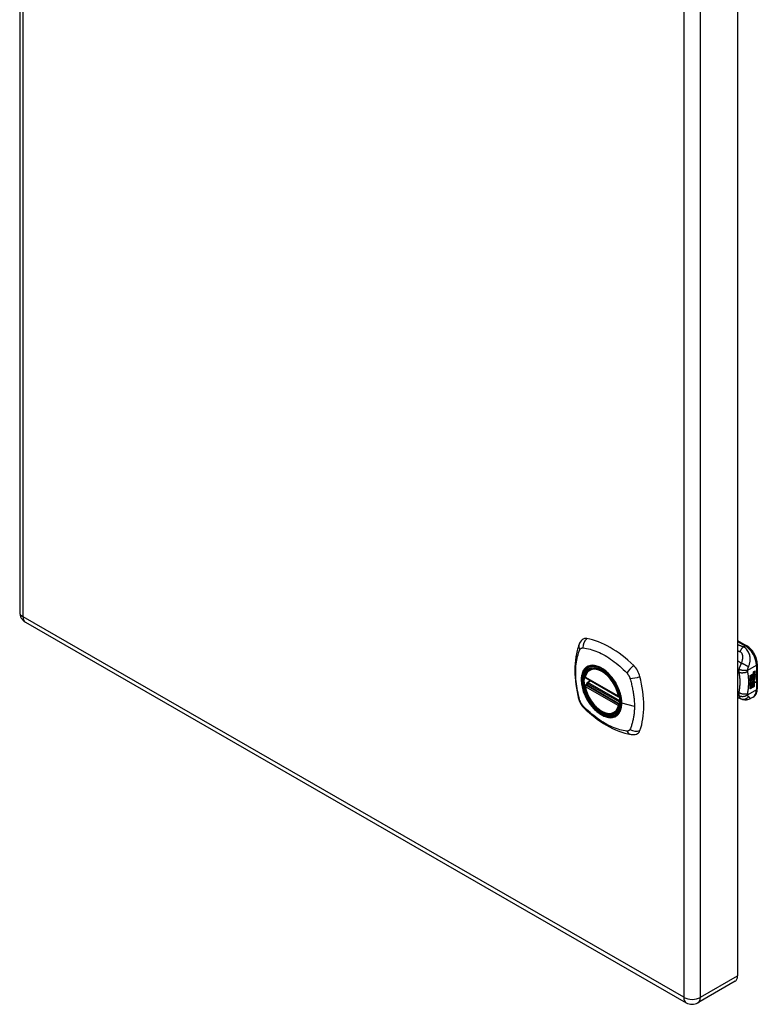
# Model space of a CAD drawing. Header units: inches. Extents: x 73.2 to 82.4, y 20.9 to 45.4.
# Tile 1 of 2: x 73.2 to 82.4, y 20.9 to 33.1. Entities that reach past the tile are written whole.
import ezdxf

# ---------------------------------------------------------------- set-up
doc = ezdxf.new("R2010")
doc.units = ezdxf.units.IN
doc.header["$MEASUREMENT"] = 0
doc.layers.add('Visible Edges(ANSI)', color=7, linetype='Continuous', lineweight=25)
doc.layers.add('Visible Tangent Edges(ANSI)', color=7, linetype='Continuous', lineweight=25)

msp = doc.modelspace()

# ---------------------------------------------------------------- linework, layer by layer
at = {"layer": 'Visible Edges(ANSI)'}
for p, q in [((73.196, 44.998), (73.196, 25.776)), ((82.128, 40.47), (82.128, 21.249)), ((73.269, 25.65), (81.49, 20.916)), ((82.128, 25.424), (82.243, 25.358)), ((82.374, 25.131), (82.374, 24.826)), ((80.291, 25.067), (80.301, 25.073)), ((82.284, 24.986), (82.321, 25.008)), ((82.32, 25), (82.323, 25.001)), ((82.32, 24.993), (82.32, 25)), ((82.322, 24.999), (82.32, 25)), ((82.325, 25), (82.322, 24.999)), ((82.322, 24.999), (82.322, 24.992)), ((82.323, 24.993), (82.347, 25.002)), ((82.349, 25.001), (82.323, 24.991)), ((82.324, 25), (82.323, 25.001)), ((82.323, 24.998), (82.327, 25)), ((82.323, 24.991), (82.323, 24.998)), ((82.327, 25.001), (82.326, 25.002)), ((82.329, 25.019), (82.327, 25.02)), ((82.327, 25), (82.327, 25.001)), ((82.329, 25.022), (82.328, 25.023)), ((82.329, 25.003), (82.328, 25.004)), ((82.331, 25.032), (82.347, 25.038)), ((82.331, 25.014), (82.347, 25.02)), ((82.349, 25.038), (82.332, 25.032)), ((82.349, 25.019), (82.332, 25.013)), ((82.333, 25.039), (82.349, 25.045)), ((82.335, 24.982), (82.349, 24.997)), ((82.338, 25.023), (82.349, 25.027)), ((82.338, 25.004), (82.349, 25.008)), ((82.347, 25.038), (82.347, 25.044)), ((82.349, 25.038), (82.347, 25.038)), ((82.347, 25.02), (82.347, 25.026)), ((82.349, 25.019), (82.347, 25.02)), ((82.347, 25.002), (82.347, 25.008)), ((82.349, 25.001), (82.347, 25.002)), ((82.347, 24.989), (82.347, 24.996)), ((82.349, 25.045), (82.349, 25.038)), ((82.349, 25.027), (82.349, 25.019)), ((82.349, 25.008), (82.349, 25.001)), ((82.349, 24.997), (82.349, 24.988)), ((80.234, 24.963), (80.648, 24.724)), ((80.234, 24.867), (80.248, 24.875)), ((80.254, 24.887), (80.253, 24.889)), ((80.259, 24.901), (80.3, 24.925)), ((82.284, 24.972), (82.32, 24.993)), ((82.322, 24.992), (82.284, 24.97)), ((82.284, 24.968), (82.322, 24.99)), ((82.284, 24.97), (82.284, 24.986)), ((82.284, 24.953), (82.325, 24.977)), ((82.326, 24.976), (82.284, 24.952)), ((82.284, 24.949), (82.33, 24.976)), ((82.284, 24.952), (82.284, 24.968)), ((82.284, 24.935), (82.32, 24.956)), ((82.322, 24.955), (82.284, 24.933)), ((82.284, 24.913), (82.284, 24.949)), ((82.284, 24.933), (82.284, 24.934)), ((82.284, 24.933), (82.307, 24.927)), ((82.284, 24.914), (82.294, 24.913)), ((82.296, 24.912), (82.284, 24.913)), ((82.284, 24.879), (82.308, 24.912)), ((82.284, 24.896), (82.296, 24.912)), ((82.309, 24.911), (82.284, 24.877)), ((82.284, 24.823), (82.284, 24.896)), ((82.284, 24.877), (82.299, 24.885)), ((82.284, 24.877), (82.284, 24.877)), ((82.296, 24.912), (82.294, 24.913)), ((82.297, 24.832), (82.297, 24.884)), ((82.299, 24.885), (82.299, 24.831)), ((82.301, 24.886), (82.316, 24.895)), ((82.301, 24.833), (82.301, 24.886)), ((82.307, 24.927), (82.321, 24.946)), ((82.309, 24.911), (82.308, 24.912)), ((82.308, 24.912), (82.321, 24.909)), ((82.322, 24.908), (82.309, 24.911)), ((82.314, 24.842), (82.314, 24.894)), ((82.316, 24.895), (82.316, 24.841)), ((82.318, 24.926), (82.324, 24.933)), ((82.32, 24.925), (82.318, 24.926)), ((82.318, 24.904), (82.322, 24.908)), ((82.331, 24.904), (82.318, 24.904)), ((82.318, 24.896), (82.331, 24.904)), ((82.318, 24.843), (82.318, 24.896)), ((82.319, 24.905), (82.33, 24.905)), ((82.322, 24.992), (82.32, 24.993)), ((82.32, 24.978), (82.32, 24.989)), ((82.322, 24.978), (82.32, 24.978)), ((82.32, 24.968), (82.325, 24.973)), ((82.32, 24.956), (82.32, 24.968)), ((82.322, 24.967), (82.32, 24.968)), ((82.322, 24.955), (82.32, 24.956)), ((82.325, 24.932), (82.32, 24.925)), ((82.32, 24.925), (82.34, 24.92)), ((82.322, 24.908), (82.321, 24.909)), ((82.322, 24.99), (82.322, 24.978)), ((82.322, 24.978), (82.326, 24.976)), ((82.33, 24.976), (82.322, 24.967)), ((82.322, 24.967), (82.322, 24.955)), ((82.323, 24.988), (82.335, 24.982)), ((82.323, 24.979), (82.323, 24.988)), ((82.323, 24.98), (82.33, 24.978)), ((82.332, 24.977), (82.323, 24.979)), ((82.323, 24.967), (82.332, 24.976)), ((82.323, 24.96), (82.334, 24.973)), ((82.336, 24.973), (82.323, 24.958)), ((82.323, 24.958), (82.323, 24.967)), ((82.325, 24.932), (82.324, 24.933)), ((82.329, 24.939), (82.327, 24.94)), ((82.332, 24.977), (82.33, 24.978)), ((82.331, 24.904), (82.33, 24.905)), ((82.332, 24.976), (82.332, 24.977)), ((82.333, 24.952), (82.332, 24.953)), ((82.332, 24.916), (82.339, 24.92)), ((82.334, 24.915), (82.332, 24.916)), ((82.332, 24.852), (82.332, 24.905)), ((82.333, 24.904), (82.332, 24.905)), ((82.332, 24.905), (82.354, 24.904)), ((82.333, 24.939), (82.333, 24.952)), ((82.333, 24.904), (82.333, 24.851)), ((82.355, 24.903), (82.333, 24.904)), ((82.336, 24.973), (82.334, 24.973)), ((82.334, 24.973), (82.347, 24.968)), ((82.34, 24.92), (82.334, 24.915)), ((82.334, 24.915), (82.355, 24.903)), ((82.349, 24.967), (82.336, 24.973)), ((82.336, 24.942), (82.336, 24.961)), ((82.338, 24.941), (82.336, 24.942)), ((82.338, 24.98), (82.347, 24.989)), ((82.338, 24.978), (82.338, 24.98)), ((82.34, 24.979), (82.338, 24.98)), ((82.34, 24.978), (82.338, 24.978)), ((82.338, 24.961), (82.338, 24.941)), ((82.349, 24.988), (82.34, 24.979)), ((82.34, 24.979), (82.34, 24.978)), ((82.34, 24.978), (82.349, 24.976)), ((82.343, 24.961), (82.347, 24.963)), ((82.349, 24.988), (82.347, 24.989)), ((82.347, 24.968), (82.347, 24.976)), ((82.349, 24.967), (82.347, 24.968)), ((82.349, 24.976), (82.349, 24.967)), ((82.284, 24.824), (82.297, 24.832)), ((82.299, 24.831), (82.284, 24.823)), ((82.299, 24.831), (82.297, 24.832)), ((82.301, 24.834), (82.314, 24.842)), ((82.316, 24.841), (82.301, 24.833)), ((82.316, 24.841), (82.314, 24.842)), ((82.318, 24.844), (82.332, 24.852)), ((82.333, 24.851), (82.318, 24.843)), ((82.333, 24.851), (82.332, 24.852)), ((82.175, 24.694), (82.128, 24.712)), ((82.177, 24.693), (82.175, 24.694)), ((82.322, 24.719), (82.282, 24.696)), ((80.603, 24.524), (80.614, 24.53)), ((82.098, 21.182), (81.636, 20.916))]:
    msp.add_line(p, q, dxfattribs=at)
at = {"layer": 'Visible Edges(ANSI)', "flags": 128}
for points in [[(80.157, 25.376), (80.149, 25.355), (80.143, 25.335), (80.137, 25.316), (80.133, 25.298), (80.128, 25.279), (80.124, 25.259), (80.117, 25.219), (80.111, 25.179), (80.107, 25.137), (80.105, 25.095), (80.104, 25.052), (80.105, 25.008), (80.107, 24.964), (80.111, 24.92), (80.116, 24.875), (80.123, 24.829), (80.132, 24.784), (80.142, 24.738), (80.147, 24.715), (80.15, 24.703), (80.154, 24.689)], [(80.195, 25.432), (80.182, 25.419), (80.171, 25.404), (80.163, 25.39), (80.157, 25.376)], [(82.374, 25.131), (82.373, 25.147), (82.371, 25.164), (82.368, 25.18), (82.364, 25.197), (82.359, 25.213), (82.352, 25.229), (82.345, 25.245), (82.336, 25.261), (82.327, 25.276), (82.317, 25.29), (82.306, 25.304), (82.294, 25.317), (82.282, 25.329), (82.27, 25.34), (82.257, 25.35), (82.243, 25.358)], [(80.229, 24.976), (80.233, 24.991), (80.238, 25.005), (80.244, 25.018), (80.252, 25.03), (80.26, 25.041), (80.269, 25.051), (80.28, 25.059), (80.291, 25.067)], [(80.248, 24.875), (80.25, 24.877), (80.253, 24.88), (80.254, 24.884), (80.254, 24.887)], [(80.545, 24.985), (80.563, 24.963), (80.581, 24.94), (80.597, 24.916), (80.612, 24.891), (80.626, 24.865), (80.639, 24.839), (80.65, 24.812), (80.66, 24.785)], [(80.603, 24.524), (80.592, 24.519), (80.58, 24.514), (80.567, 24.511), (80.554, 24.509), (80.54, 24.509), (80.526, 24.51), (80.512, 24.512), (80.497, 24.515), (80.483, 24.52), (80.468, 24.525), (80.454, 24.532), (80.439, 24.54), (80.424, 24.55), (80.41, 24.56), (80.395, 24.571), (80.381, 24.583), (80.367, 24.596), (80.354, 24.61), (80.341, 24.625), (80.328, 24.64), (80.316, 24.656), (80.305, 24.673), (80.294, 24.69), (80.283, 24.707), (80.274, 24.725), (80.265, 24.743), (80.257, 24.762), (80.249, 24.78), (80.243, 24.799), (80.237, 24.818), (80.232, 24.836), (80.228, 24.855)], [(82.322, 24.719), (82.334, 24.728), (82.346, 24.739), (82.355, 24.751), (82.362, 24.765), (82.367, 24.779), (82.371, 24.794), (82.373, 24.81), (82.374, 24.826)], [(80.154, 24.689), (80.158, 24.676), (80.163, 24.663), (80.169, 24.65), (80.176, 24.638), (80.183, 24.626), (80.191, 24.615), (80.2, 24.604), (80.209, 24.593)], [(82.282, 24.696), (82.273, 24.692), (82.263, 24.688), (82.254, 24.685), (82.244, 24.683), (82.234, 24.682), (82.224, 24.682), (82.214, 24.683), (82.206, 24.684), (82.202, 24.685), (82.199, 24.686), (82.195, 24.687), (82.189, 24.689), (82.184, 24.691), (82.177, 24.693)], [(80.209, 24.593), (80.219, 24.583), (80.228, 24.574), (80.246, 24.558), (80.28, 24.527), (80.315, 24.497), (80.351, 24.468), (80.387, 24.441), (80.424, 24.416), (80.461, 24.392), (80.498, 24.369), (80.536, 24.349), (80.573, 24.33), (80.611, 24.312), (80.65, 24.297), (80.688, 24.283), (80.726, 24.272), (80.764, 24.262), (80.783, 24.258), (80.794, 24.256), (80.805, 24.254)], [(80.805, 24.254), (80.82, 24.252), (80.837, 24.252), (80.854, 24.254), (80.872, 24.259)]]:
    msp.add_lwpolyline(points, dxfattribs=at)
at = {"layer": 'Visible Edges(ANSI)'}
for centre, radius, start, end in [((73.342, 25.776), 0.146, 180, 240.064), ((80.24, 24.973), 0.0118, 166.5789, 240.064), ((80.265, 24.891), 0.0118, 119.936, 187.8207), ((80.24, 24.857), 0.0118, 119.936, 190.602), ((80.654, 24.734), 0.0118, 240.064, 282.6676), ((81.563, 21.042), 0.146, 240.064, 299.936)]:
    msp.add_arc(centre, radius, start, end, dxfattribs=at)
for centre, major_axis, start_param, end_param in [((80.294, 25.286), (-0.088, 0.154), 5.827357, 6.408431), ((80.545, 24.289), (-0.639, 1.109), 5.172085, 5.827357), ((80.44, 24.792), (0.157, -0.273), 2.362013, 7.062765), ((80.795, 24.997), (0.088, -0.154), 1.114968, 2.030492), ((82.331, 25.015), (-0.008, -0.0139), 5.599531, 6.283185), ((82.332, 25.014), (-0.008, -0.0139), 5.474827, 6.308913), ((82.327, 25.03), (0.00349, 0.00607), 1.10591, 2.348655), ((82.334, 25.034), (-0.0082, -0.0142), 5.490247, 6.612005), ((82.327, 25.012), (0.00337, 0.00586), 1.080045, 2.345144), ((82.334, 25.016), (-0.008, -0.0139), 5.486737, 6.497871), ((82.332, 25.035), (-0.0082, -0.0142), 0.086325, 0.32882), ((82.332, 25.017), (-0.008, -0.0139), 0.088333, 0.214686), ((82.33, 25.022), (0.0096, 0.0166), 0.591478, 1.10591), ((82.329, 25.028), (0.002, 0.00347), 1.194468, 2.460773), ((82.332, 25.03), (-0.00419, -0.00728), 5.602365, 6.283185), ((82.33, 25.004), (0.0096, 0.0166), 0.846591, 1.080045), ((82.329, 25.009), (0.002, 0.00347), 1.194614, 2.459504), ((82.332, 25.012), (-0.00419, -0.00728), 5.601097, 6.283185), ((82.33, 25.027), (-0.002, -0.00347), 4.33606, 5.602365), ((82.333, 25.029), (-0.00419, -0.00728), 5.602365, 6.501309), ((82.33, 25.009), (-0.002, -0.00347), 4.336206, 5.601097), ((82.333, 25.011), (-0.00419, -0.00728), 5.601097, 6.50115), ((82.33, 25.025), (0.00409, 0.00711), 0.608795, 1.194468), ((82.33, 25.007), (0.00409, 0.00711), 0.608932, 1.194614), ((82.331, 25.024), (-0.00409, -0.00711), 3.750388, 4.33606), ((82.331, 25.006), (-0.00409, -0.00711), 3.750524, 4.336206), ((82.342, 25.05), (-0.0155, -0.0269), 0.234705, 0.623342), ((82.342, 25.031), (-0.0155, -0.0269), 0.217964, 0.608932), ((80.057, 25.132), (-0.639, 1.109), 3.601288, 4.256561), ((82.335, 24.952), (-0.011, -0.0191), 5.44239, 6.249461), ((82.336, 24.951), (-0.011, -0.0191), 5.27034, 6.249461), ((82.336, 24.951), (-0.0099, -0.0173), 5.328451, 6.266738), ((82.33, 24.949), (0.00506, 0.00878), 1.199629, 2.268394), ((82.33, 24.947), (-0.00364, -0.00633), 4.818058, 5.834093), ((82.333, 24.95), (-0.00559, -0.00971), 5.834093, 6.283185), ((82.33, 24.947), (0.00318, 0.00552), 0.285255, 1.676465), ((82.332, 24.946), (-0.00364, -0.00633), 4.818058, 5.834093), ((82.338, 24.957), (-0.0132, -0.023), 0.05511, 0.723506), ((82.34, 24.956), (-0.0132, -0.023), 6.266738, 7.006692), ((82.332, 24.944), (0.0094, 0.0163), 0.3673, 1.199629), ((82.334, 24.949), (-0.00559, -0.00971), 5.834093, 6.944434), ((82.331, 24.947), (0.00318, 0.00552), 0.285255, 1.676465), ((82.338, 24.946), (0.0066, 0.0114), 3.865099, 5.348557), ((82.339, 24.947), (0.00319, 0.00555), 3.637533, 5.053908), ((82.339, 24.945), (-0.0066, -0.0114), 0.723506, 2.206964), ((82.33, 24.946), (0.0102, 0.0177), 5.053908, 5.889616), ((82.319, 24.938), (0.0202, 0.0351), 5.348557, 5.747216), ((82.32, 24.937), (-0.0202, -0.0351), 2.206964, 2.656801), ((80.795, 24.417), (0.088, -0.154), 6.157956, 6.742881), ((82.025, 21.308), (0.073, -0.127), 0, 0.787332)]:
    msp.add_ellipse(centre, major_axis=major_axis, ratio=0.578093, start_param=start_param, end_param=end_param, dxfattribs=at)
msp.add_ellipse((80.436, 24.79), major_axis=(-0.16, 0.277), ratio=0.578093, dxfattribs=at)
at = {"layer": 'Visible Tangent Edges(ANSI)'}
for p, q in [((73.239, 25.717), (73.239, 44.938)), ((81.459, 40.204), (81.459, 20.983)), ((81.666, 20.983), (81.666, 40.204)), ((81.459, 20.983), (73.239, 25.717)), ((82.128, 25.411), (82.223, 25.356)), ((82.223, 25.356), (82.2, 25.343)), ((82.255, 25.053), (82.363, 25.115)), ((82.327, 25.025), (82.326, 25.026)), ((82.327, 25.007), (82.326, 25.007)), ((82.329, 25.029), (82.328, 25.03)), ((82.329, 25.011), (82.328, 25.012)), ((82.332, 25.032), (82.331, 25.032)), ((82.332, 25.013), (82.331, 25.014)), ((82.363, 25.115), (82.363, 24.81)), ((80.646, 24.73), (80.232, 24.968)), ((80.662, 24.654), (80.26, 24.886)), ((80.265, 24.9), (80.304, 24.923)), ((80.662, 24.671), (80.265, 24.9)), ((82.327, 24.942), (82.325, 24.942)), ((82.328, 24.948), (82.326, 24.949)), ((82.339, 24.934), (82.337, 24.935)), ((82.348, 24.949), (82.347, 24.95)), ((80.232, 24.852), (80.646, 24.614)), ((80.24, 24.866), (80.251, 24.873)), ((80.654, 24.628), (80.24, 24.866)), ((80.251, 24.873), (80.661, 24.637)), ((82.144, 24.775), (82.128, 24.781)), ((82.363, 24.81), (82.255, 24.748)), ((80.661, 24.632), (80.654, 24.628)), ((80.845, 24.604), (80.688, 24.644)), ((81.666, 20.983), (82.128, 21.249))]:
    msp.add_line(p, q, dxfattribs=at)
at = {"layer": 'Visible Tangent Edges(ANSI)', "flags": 128}
for points in [[(82.2, 25.343), (82.197, 25.344), (82.194, 25.346), (82.191, 25.347), (82.188, 25.348), (82.185, 25.349), (82.182, 25.35), (82.179, 25.351), (82.176, 25.353), (82.173, 25.354), (82.17, 25.355), (82.167, 25.356), (82.164, 25.357), (82.161, 25.359), (82.158, 25.36), (82.155, 25.361), (82.152, 25.362), (82.149, 25.363), (82.146, 25.364), (82.143, 25.366), (82.14, 25.367), (82.137, 25.368), (82.134, 25.369), (82.131, 25.37), (82.128, 25.372)], [(80.167, 24.675), (80.157, 24.708), (80.15, 24.738), (80.143, 24.767), (80.137, 24.797), (80.132, 24.826), (80.127, 24.855), (80.123, 24.884), (80.12, 24.913), (80.117, 24.941), (80.115, 24.97), (80.114, 24.997), (80.114, 25.024), (80.114, 25.051), (80.115, 25.077), (80.117, 25.103), (80.12, 25.128), (80.123, 25.153), (80.127, 25.177), (80.132, 25.201), (80.137, 25.224), (80.143, 25.246), (80.15, 25.268), (80.157, 25.289), (80.167, 25.31)], [(80.167, 25.31), (80.168, 25.312), (80.169, 25.314), (80.17, 25.315), (80.171, 25.317), (80.173, 25.318), (80.174, 25.32), (80.175, 25.321), (80.176, 25.322), (80.178, 25.323), (80.179, 25.325), (80.181, 25.326), (80.182, 25.327), (80.184, 25.327), (80.185, 25.328), (80.187, 25.329), (80.189, 25.329), (80.19, 25.33), (80.192, 25.33), (80.194, 25.331), (80.196, 25.331), (80.198, 25.331), (80.2, 25.331), (80.201, 25.332), (80.203, 25.331)], [(80.203, 25.331), (80.227, 25.329), (80.249, 25.325), (80.272, 25.32), (80.294, 25.315), (80.317, 25.308), (80.34, 25.301), (80.363, 25.292), (80.386, 25.283), (80.409, 25.273), (80.432, 25.262), (80.456, 25.25), (80.479, 25.237), (80.502, 25.223), (80.526, 25.208), (80.549, 25.192), (80.572, 25.176), (80.595, 25.159), (80.618, 25.14), (80.641, 25.122), (80.663, 25.102), (80.685, 25.082), (80.707, 25.061), (80.729, 25.04), (80.753, 25.015)], [(82.128, 25.296), (82.13, 25.296), (82.131, 25.295), (82.132, 25.295), (82.133, 25.294), (82.134, 25.294), (82.136, 25.293), (82.137, 25.293), (82.138, 25.292), (82.139, 25.292), (82.14, 25.291), (82.142, 25.291), (82.143, 25.29), (82.144, 25.29), (82.145, 25.289), (82.147, 25.289), (82.148, 25.288), (82.149, 25.288), (82.15, 25.288), (82.151, 25.287), (82.153, 25.287), (82.154, 25.286), (82.155, 25.286), (82.156, 25.285), (82.157, 25.285)], [(82.2, 25.343), (82.198, 25.342), (82.196, 25.34), (82.194, 25.338), (82.193, 25.336), (82.191, 25.334), (82.189, 25.332), (82.187, 25.33), (82.185, 25.328), (82.183, 25.326), (82.181, 25.323), (82.179, 25.321), (82.177, 25.318), (82.175, 25.316), (82.174, 25.313), (82.172, 25.311), (82.17, 25.308), (82.168, 25.305), (82.167, 25.302), (82.165, 25.299), (82.164, 25.297), (82.162, 25.294), (82.16, 25.291), (82.159, 25.288), (82.157, 25.285)], [(82.157, 25.285), (82.163, 25.282), (82.169, 25.278), (82.173, 25.274), (82.177, 25.269), (82.181, 25.264), (82.183, 25.258), (82.186, 25.252), (82.187, 25.246), (82.188, 25.239), (82.189, 25.233), (82.19, 25.226), (82.19, 25.22), (82.19, 25.213), (82.19, 25.206), (82.189, 25.2), (82.188, 25.193), (82.187, 25.186), (82.186, 25.179), (82.185, 25.173), (82.183, 25.166), (82.182, 25.159), (82.18, 25.152), (82.178, 25.145), (82.175, 25.138)], [(82.263, 25.091), (82.267, 25.1), (82.27, 25.108), (82.273, 25.117), (82.276, 25.126), (82.278, 25.136), (82.28, 25.145), (82.282, 25.154), (82.284, 25.164), (82.285, 25.174), (82.285, 25.185), (82.285, 25.195), (82.285, 25.206), (82.284, 25.218), (82.282, 25.229), (82.279, 25.241), (82.275, 25.254), (82.27, 25.266), (82.264, 25.279), (82.257, 25.292), (82.248, 25.304), (82.238, 25.316), (82.226, 25.326), (82.214, 25.336), (82.2, 25.343)], [(82.175, 25.138), (82.173, 25.14), (82.171, 25.141), (82.169, 25.143), (82.167, 25.144), (82.165, 25.145), (82.163, 25.147), (82.162, 25.148), (82.16, 25.149), (82.158, 25.151), (82.156, 25.152), (82.154, 25.153), (82.152, 25.155), (82.15, 25.156), (82.148, 25.157), (82.146, 25.159), (82.144, 25.16), (82.142, 25.161), (82.14, 25.163), (82.138, 25.164), (82.136, 25.165), (82.134, 25.167), (82.132, 25.168), (82.13, 25.169), (82.128, 25.171)], [(82.175, 25.138), (82.173, 25.136), (82.172, 25.133), (82.17, 25.13), (82.168, 25.127), (82.167, 25.124), (82.165, 25.121), (82.164, 25.118), (82.163, 25.115), (82.161, 25.112), (82.16, 25.109), (82.159, 25.106), (82.157, 25.103), (82.156, 25.099), (82.155, 25.096), (82.154, 25.093), (82.152, 25.089), (82.151, 25.086), (82.15, 25.083), (82.149, 25.079), (82.148, 25.076), (82.148, 25.073), (82.147, 25.07), (82.146, 25.067), (82.146, 25.064)], [(82.263, 25.091), (82.261, 25.093), (82.259, 25.095), (82.256, 25.098), (82.253, 25.1), (82.25, 25.102), (82.247, 25.105), (82.244, 25.107), (82.24, 25.11), (82.236, 25.112), (82.233, 25.114), (82.229, 25.117), (82.225, 25.119), (82.22, 25.121), (82.216, 25.123), (82.212, 25.125), (82.208, 25.127), (82.203, 25.129), (82.199, 25.131), (82.195, 25.132), (82.191, 25.134), (82.187, 25.135), (82.183, 25.136), (82.179, 25.137), (82.175, 25.138)], [(80.241, 25.087), (80.232, 25.079), (80.224, 25.07), (80.216, 25.06), (80.209, 25.049), (80.203, 25.037), (80.198, 25.024), (80.193, 25.011), (80.19, 24.997), (80.187, 24.982), (80.185, 24.967), (80.183, 24.951), (80.183, 24.934), (80.183, 24.917), (80.185, 24.9), (80.187, 24.882), (80.19, 24.864), (80.193, 24.845), (80.198, 24.826), (80.203, 24.808), (80.209, 24.789), (80.216, 24.77), (80.224, 24.751), (80.232, 24.733), (80.241, 24.715)], [(80.685, 24.646), (80.679, 24.588), (80.662, 24.539), (80.635, 24.501), (80.598, 24.477), (80.554, 24.468), (80.504, 24.473), (80.452, 24.493), (80.398, 24.526), (80.346, 24.572), (80.299, 24.628), (80.257, 24.69), (80.225, 24.758), (80.201, 24.827), (80.189, 24.894), (80.188, 24.957), (80.198, 25.012), (80.219, 25.056), (80.25, 25.088), (80.29, 25.107), (80.337, 25.11), (80.388, 25.099), (80.441, 25.074), (80.494, 25.035), (80.545, 24.985)], [(80.274, 25.106), (80.273, 25.105), (80.271, 25.105), (80.27, 25.104), (80.268, 25.103), (80.267, 25.103), (80.265, 25.102), (80.264, 25.101), (80.262, 25.101), (80.261, 25.1), (80.26, 25.099), (80.258, 25.098), (80.257, 25.098), (80.255, 25.097), (80.254, 25.096), (80.253, 25.095), (80.251, 25.094), (80.25, 25.093), (80.249, 25.092), (80.247, 25.092), (80.246, 25.091), (80.245, 25.09), (80.243, 25.089), (80.242, 25.088), (80.241, 25.087)], [(80.596, 24.921), (80.585, 24.938), (80.573, 24.954), (80.56, 24.97), (80.547, 24.985), (80.534, 25), (80.521, 25.014), (80.507, 25.027), (80.493, 25.04), (80.479, 25.051), (80.464, 25.062), (80.45, 25.072), (80.435, 25.081), (80.421, 25.089), (80.406, 25.096), (80.392, 25.101), (80.377, 25.106), (80.363, 25.11), (80.35, 25.113), (80.336, 25.114), (80.323, 25.115), (80.31, 25.114), (80.298, 25.112), (80.286, 25.11), (80.274, 25.106)], [(80.753, 25.015), (80.754, 25.014), (80.755, 25.013), (80.756, 25.012), (80.757, 25.011), (80.758, 25.009), (80.759, 25.008), (80.76, 25.007), (80.761, 25.006), (80.762, 25.005), (80.763, 25.003), (80.763, 25.002), (80.764, 25.001), (80.765, 25), (80.766, 24.998), (80.767, 24.997), (80.768, 24.996), (80.769, 24.995), (80.77, 24.993), (80.77, 24.992), (80.771, 24.991), (80.772, 24.989), (80.773, 24.988), (80.774, 24.987), (80.774, 24.986)], [(82.128, 25.038), (82.129, 25.038), (82.13, 25.037), (82.13, 25.037), (82.131, 25.036), (82.132, 25.036), (82.132, 25.035), (82.133, 25.035), (82.134, 25.035), (82.134, 25.034), (82.135, 25.034), (82.136, 25.033), (82.136, 25.033), (82.137, 25.032), (82.138, 25.032), (82.138, 25.032), (82.139, 25.031), (82.14, 25.031), (82.14, 25.03), (82.141, 25.03), (82.142, 25.029), (82.142, 25.029), (82.143, 25.028), (82.143, 25.028), (82.144, 25.028)], [(82.146, 25.064), (82.145, 25.062), (82.145, 25.06), (82.145, 25.058), (82.144, 25.057), (82.144, 25.055), (82.144, 25.053), (82.144, 25.052), (82.144, 25.05), (82.144, 25.048), (82.143, 25.047), (82.143, 25.045), (82.143, 25.044), (82.143, 25.042), (82.143, 25.041), (82.143, 25.04), (82.143, 25.038), (82.143, 25.037), (82.143, 25.035), (82.143, 25.034), (82.144, 25.033), (82.144, 25.031), (82.144, 25.03), (82.144, 25.029), (82.144, 25.028)], [(82.255, 25.041), (82.251, 25.038), (82.247, 25.036), (82.244, 25.033), (82.239, 25.031), (82.235, 25.029), (82.23, 25.027), (82.226, 25.025), (82.221, 25.023), (82.215, 25.022), (82.21, 25.021), (82.205, 25.02), (82.199, 25.019), (82.194, 25.019), (82.189, 25.018), (82.183, 25.018), (82.178, 25.018), (82.173, 25.019), (82.168, 25.02), (82.164, 25.02), (82.159, 25.022), (82.155, 25.023), (82.151, 25.024), (82.148, 25.026), (82.144, 25.028)], [(82.144, 25.028), (82.145, 25.024), (82.146, 25.021), (82.146, 25.017), (82.147, 25.014), (82.148, 25.01), (82.148, 25.006), (82.149, 25.003), (82.149, 24.999), (82.15, 24.996), (82.15, 24.992), (82.151, 24.988), (82.151, 24.985), (82.152, 24.981), (82.152, 24.977), (82.153, 24.974), (82.153, 24.97), (82.153, 24.966), (82.154, 24.962), (82.154, 24.959), (82.154, 24.955), (82.155, 24.951), (82.155, 24.947), (82.155, 24.943), (82.155, 24.939)], [(82.255, 25.053), (82.252, 25.053), (82.248, 25.052), (82.244, 25.051), (82.24, 25.051), (82.236, 25.05), (82.232, 25.05), (82.227, 25.05), (82.222, 25.049), (82.217, 25.049), (82.212, 25.05), (82.207, 25.05), (82.201, 25.05), (82.196, 25.051), (82.191, 25.052), (82.186, 25.052), (82.18, 25.053), (82.175, 25.054), (82.171, 25.055), (82.166, 25.057), (82.161, 25.058), (82.157, 25.059), (82.153, 25.061), (82.149, 25.062), (82.146, 25.064)], [(82.255, 25.041), (82.254, 25.041), (82.254, 25.042), (82.254, 25.042), (82.254, 25.042), (82.254, 25.043), (82.254, 25.043), (82.254, 25.044), (82.254, 25.044), (82.254, 25.045), (82.254, 25.045), (82.254, 25.046), (82.254, 25.047), (82.254, 25.047), (82.254, 25.048), (82.254, 25.048), (82.254, 25.049), (82.254, 25.049), (82.254, 25.05), (82.254, 25.05), (82.255, 25.051), (82.255, 25.052), (82.255, 25.052), (82.255, 25.053), (82.255, 25.053)], [(82.255, 25.053), (82.255, 25.055), (82.255, 25.057), (82.256, 25.059), (82.256, 25.06), (82.256, 25.062), (82.256, 25.064), (82.257, 25.066), (82.257, 25.067), (82.257, 25.069), (82.258, 25.071), (82.258, 25.073), (82.258, 25.074), (82.259, 25.076), (82.259, 25.077), (82.26, 25.079), (82.26, 25.08), (82.26, 25.082), (82.261, 25.083), (82.261, 25.084), (82.262, 25.086), (82.262, 25.087), (82.263, 25.088), (82.263, 25.09), (82.263, 25.091)], [(82.255, 24.76), (82.256, 24.773), (82.258, 24.785), (82.26, 24.798), (82.262, 24.81), (82.263, 24.823), (82.264, 24.835), (82.265, 24.848), (82.266, 24.86), (82.267, 24.872), (82.267, 24.884), (82.267, 24.896), (82.267, 24.908), (82.267, 24.919), (82.267, 24.931), (82.267, 24.943), (82.266, 24.954), (82.265, 24.965), (82.264, 24.976), (82.263, 24.987), (82.262, 24.998), (82.26, 25.009), (82.258, 25.02), (82.256, 25.03), (82.255, 25.041)], [(80.248, 24.875), (80.248, 24.875), (80.248, 24.875), (80.248, 24.875), (80.248, 24.875), (80.248, 24.875), (80.248, 24.875), (80.248, 24.875), (80.248, 24.875), (80.248, 24.875), (80.248, 24.875), (80.248, 24.875), (80.248, 24.875), (80.248, 24.875), (80.248, 24.875), (80.248, 24.875), (80.248, 24.875), (80.248, 24.875), (80.248, 24.875), (80.248, 24.875), (80.248, 24.875), (80.248, 24.875), (80.248, 24.875), (80.248, 24.875), (80.248, 24.875)], [(80.248, 24.875), (80.248, 24.875), (80.248, 24.875), (80.248, 24.875), (80.248, 24.875), (80.248, 24.875), (80.248, 24.875), (80.248, 24.875), (80.248, 24.874), (80.248, 24.874), (80.248, 24.874), (80.248, 24.874), (80.248, 24.874), (80.248, 24.874), (80.248, 24.874), (80.248, 24.874), (80.249, 24.874), (80.249, 24.874), (80.249, 24.874), (80.249, 24.874), (80.249, 24.874), (80.249, 24.874), (80.249, 24.874), (80.25, 24.874), (80.25, 24.874)], [(80.25, 24.874), (80.25, 24.874), (80.25, 24.874), (80.25, 24.874), (80.25, 24.874), (80.25, 24.874), (80.25, 24.873), (80.25, 24.873), (80.25, 24.873), (80.25, 24.873), (80.25, 24.873), (80.251, 24.873), (80.251, 24.873), (80.251, 24.873), (80.251, 24.873), (80.251, 24.873), (80.251, 24.873), (80.251, 24.873), (80.251, 24.873), (80.251, 24.873), (80.251, 24.873), (80.251, 24.873), (80.251, 24.873), (80.251, 24.873), (80.251, 24.873)], [(80.254, 24.888), (80.254, 24.888), (80.254, 24.888), (80.254, 24.888), (80.254, 24.888), (80.254, 24.888), (80.254, 24.888), (80.254, 24.888), (80.254, 24.888), (80.254, 24.887), (80.254, 24.887), (80.254, 24.887), (80.254, 24.887), (80.254, 24.887), (80.254, 24.887), (80.254, 24.887), (80.254, 24.887), (80.254, 24.887), (80.254, 24.887), (80.254, 24.887), (80.254, 24.887), (80.254, 24.887), (80.254, 24.887), (80.254, 24.887), (80.254, 24.887)], [(80.257, 24.887), (80.256, 24.887), (80.256, 24.887), (80.256, 24.887), (80.256, 24.888), (80.256, 24.888), (80.256, 24.888), (80.255, 24.888), (80.255, 24.888), (80.255, 24.888), (80.255, 24.888), (80.255, 24.888), (80.255, 24.888), (80.255, 24.888), (80.254, 24.888), (80.254, 24.888), (80.254, 24.888), (80.254, 24.888), (80.254, 24.888), (80.254, 24.888), (80.254, 24.888), (80.254, 24.888), (80.254, 24.888), (80.254, 24.888), (80.254, 24.888)], [(80.26, 24.886), (80.259, 24.886), (80.259, 24.886), (80.259, 24.886), (80.259, 24.886), (80.259, 24.886), (80.259, 24.886), (80.259, 24.886), (80.259, 24.886), (80.259, 24.886), (80.258, 24.886), (80.258, 24.887), (80.258, 24.887), (80.258, 24.887), (80.258, 24.887), (80.258, 24.887), (80.258, 24.887), (80.258, 24.887), (80.257, 24.887), (80.257, 24.887), (80.257, 24.887), (80.257, 24.887), (80.257, 24.887), (80.257, 24.887), (80.257, 24.887)], [(80.629, 24.863), (80.628, 24.865), (80.627, 24.868), (80.625, 24.87), (80.624, 24.873), (80.623, 24.875), (80.622, 24.878), (80.62, 24.88), (80.619, 24.883), (80.618, 24.885), (80.616, 24.887), (80.615, 24.89), (80.613, 24.892), (80.612, 24.895), (80.611, 24.897), (80.609, 24.899), (80.608, 24.902), (80.606, 24.904), (80.605, 24.907), (80.603, 24.909), (80.602, 24.911), (80.6, 24.914), (80.599, 24.916), (80.598, 24.918), (80.596, 24.921)], [(80.774, 24.986), (80.775, 24.984), (80.776, 24.983), (80.777, 24.981), (80.777, 24.98), (80.778, 24.979), (80.779, 24.977), (80.78, 24.976), (80.78, 24.975), (80.781, 24.973), (80.782, 24.972), (80.782, 24.97), (80.783, 24.969), (80.783, 24.968), (80.784, 24.966), (80.785, 24.965), (80.785, 24.963), (80.786, 24.962), (80.786, 24.961), (80.787, 24.959), (80.787, 24.958), (80.788, 24.956), (80.788, 24.955), (80.789, 24.954), (80.789, 24.952)], [(80.789, 24.952), (80.795, 24.934), (80.799, 24.919), (80.803, 24.904), (80.807, 24.89), (80.81, 24.875), (80.814, 24.86), (80.817, 24.845), (80.82, 24.831), (80.823, 24.816), (80.825, 24.801), (80.828, 24.787), (80.83, 24.772), (80.833, 24.758), (80.835, 24.743), (80.837, 24.729), (80.838, 24.715), (80.84, 24.701), (80.841, 24.687), (80.842, 24.673), (80.843, 24.659), (80.844, 24.645), (80.844, 24.631), (80.844, 24.617), (80.845, 24.604)], [(82.155, 24.875), (82.155, 24.871), (82.155, 24.867), (82.155, 24.863), (82.154, 24.859), (82.154, 24.855), (82.154, 24.85), (82.153, 24.846), (82.153, 24.842), (82.153, 24.838), (82.152, 24.834), (82.152, 24.83), (82.151, 24.825), (82.151, 24.821), (82.15, 24.817), (82.15, 24.813), (82.149, 24.808), (82.149, 24.804), (82.148, 24.8), (82.148, 24.796), (82.147, 24.792), (82.146, 24.787), (82.146, 24.783), (82.145, 24.779), (82.144, 24.775)], [(82.155, 24.939), (82.155, 24.937), (82.156, 24.934), (82.156, 24.932), (82.156, 24.929), (82.156, 24.926), (82.156, 24.924), (82.156, 24.921), (82.156, 24.918), (82.156, 24.916), (82.156, 24.913), (82.156, 24.91), (82.156, 24.908), (82.156, 24.905), (82.156, 24.902), (82.156, 24.9), (82.156, 24.897), (82.156, 24.894), (82.156, 24.891), (82.156, 24.889), (82.156, 24.886), (82.156, 24.883), (82.156, 24.881), (82.155, 24.878), (82.155, 24.875)], [(80.688, 24.644), (80.688, 24.652), (80.687, 24.661), (80.687, 24.669), (80.686, 24.678), (80.685, 24.687), (80.684, 24.696), (80.683, 24.705), (80.681, 24.714), (80.679, 24.723), (80.677, 24.733), (80.675, 24.742), (80.673, 24.751), (80.67, 24.76), (80.667, 24.77), (80.664, 24.779), (80.661, 24.789), (80.658, 24.798), (80.654, 24.807), (80.65, 24.817), (80.647, 24.826), (80.643, 24.835), (80.638, 24.845), (80.634, 24.854), (80.629, 24.863)], [(80.66, 24.785), (80.662, 24.779), (80.664, 24.773), (80.666, 24.767), (80.668, 24.761), (80.669, 24.755), (80.671, 24.749), (80.672, 24.743), (80.674, 24.737), (80.675, 24.731), (80.676, 24.725), (80.677, 24.719), (80.679, 24.714), (80.68, 24.708), (80.68, 24.702), (80.681, 24.696), (80.682, 24.69), (80.683, 24.685), (80.683, 24.679), (80.684, 24.673), (80.684, 24.668), (80.684, 24.662), (80.685, 24.657), (80.685, 24.651), (80.685, 24.646)], [(82.144, 24.775), (82.144, 24.773), (82.144, 24.771), (82.144, 24.769), (82.144, 24.768), (82.143, 24.766), (82.143, 24.764), (82.143, 24.763), (82.143, 24.761), (82.143, 24.76), (82.143, 24.758), (82.143, 24.756), (82.143, 24.755), (82.143, 24.753), (82.143, 24.752), (82.144, 24.75), (82.144, 24.748), (82.144, 24.747), (82.144, 24.745), (82.144, 24.743), (82.144, 24.742), (82.145, 24.74), (82.145, 24.739), (82.145, 24.737), (82.146, 24.735)], [(82.255, 24.76), (82.251, 24.759), (82.247, 24.758), (82.244, 24.757), (82.239, 24.756), (82.235, 24.755), (82.23, 24.755), (82.226, 24.755), (82.221, 24.754), (82.215, 24.754), (82.21, 24.755), (82.205, 24.755), (82.199, 24.756), (82.194, 24.757), (82.189, 24.757), (82.183, 24.759), (82.178, 24.76), (82.173, 24.761), (82.168, 24.763), (82.164, 24.765), (82.159, 24.767), (82.155, 24.768), (82.151, 24.77), (82.148, 24.772), (82.144, 24.775)], [(82.255, 24.748), (82.255, 24.748), (82.255, 24.749), (82.255, 24.749), (82.255, 24.75), (82.254, 24.75), (82.254, 24.751), (82.254, 24.751), (82.254, 24.752), (82.254, 24.752), (82.254, 24.753), (82.254, 24.753), (82.254, 24.754), (82.254, 24.754), (82.254, 24.755), (82.254, 24.755), (82.254, 24.756), (82.254, 24.756), (82.254, 24.757), (82.254, 24.757), (82.254, 24.758), (82.254, 24.758), (82.254, 24.759), (82.254, 24.759), (82.255, 24.76)], [(80.203, 24.612), (80.201, 24.614), (80.2, 24.617), (80.198, 24.619), (80.196, 24.621), (80.194, 24.624), (80.192, 24.626), (80.19, 24.629), (80.189, 24.631), (80.187, 24.634), (80.185, 24.636), (80.184, 24.639), (80.182, 24.642), (80.181, 24.644), (80.179, 24.647), (80.178, 24.65), (80.176, 24.653), (80.175, 24.655), (80.174, 24.658), (80.173, 24.661), (80.171, 24.664), (80.17, 24.667), (80.169, 24.669), (80.168, 24.672), (80.167, 24.675)], [(80.241, 24.715), (80.242, 24.712), (80.243, 24.71), (80.245, 24.707), (80.246, 24.705), (80.247, 24.702), (80.249, 24.7), (80.25, 24.697), (80.251, 24.695), (80.253, 24.693), (80.254, 24.69), (80.255, 24.688), (80.257, 24.685), (80.258, 24.683), (80.26, 24.681), (80.261, 24.678), (80.262, 24.676), (80.264, 24.673), (80.265, 24.671), (80.267, 24.669), (80.268, 24.666), (80.27, 24.664), (80.271, 24.662), (80.273, 24.659), (80.274, 24.657)], [(80.274, 24.657), (80.286, 24.64), (80.298, 24.624), (80.31, 24.608), (80.323, 24.592), (80.336, 24.578), (80.35, 24.564), (80.364, 24.551), (80.378, 24.538), (80.392, 24.527), (80.406, 24.516), (80.421, 24.506), (80.435, 24.497), (80.45, 24.489), (80.464, 24.482), (80.479, 24.476), (80.493, 24.472), (80.507, 24.468), (80.521, 24.465), (80.534, 24.464), (80.548, 24.463), (80.56, 24.464), (80.573, 24.465), (80.585, 24.468), (80.596, 24.472)], [(80.629, 24.491), (80.634, 24.495), (80.638, 24.499), (80.643, 24.503), (80.647, 24.508), (80.651, 24.513), (80.654, 24.518), (80.658, 24.523), (80.661, 24.529), (80.664, 24.535), (80.667, 24.541), (80.67, 24.547), (80.673, 24.553), (80.675, 24.56), (80.677, 24.567), (80.679, 24.574), (80.681, 24.581), (80.683, 24.588), (80.684, 24.596), (80.685, 24.603), (80.686, 24.611), (80.687, 24.619), (80.687, 24.627), (80.688, 24.635), (80.688, 24.644)], [(82.255, 24.748), (82.252, 24.745), (82.248, 24.742), (82.244, 24.74), (82.24, 24.737), (82.236, 24.735), (82.232, 24.733), (82.227, 24.731), (82.222, 24.729), (82.217, 24.728), (82.212, 24.727), (82.207, 24.726), (82.201, 24.725), (82.196, 24.724), (82.191, 24.724), (82.186, 24.724), (82.18, 24.725), (82.175, 24.725), (82.171, 24.726), (82.166, 24.727), (82.161, 24.728), (82.157, 24.73), (82.153, 24.732), (82.149, 24.733), (82.146, 24.735)], [(82.146, 24.735), (82.146, 24.733), (82.147, 24.73), (82.148, 24.728), (82.148, 24.725), (82.149, 24.723), (82.15, 24.72), (82.151, 24.718), (82.152, 24.716), (82.153, 24.714), (82.155, 24.712), (82.156, 24.71), (82.157, 24.708), (82.158, 24.706), (82.16, 24.705), (82.161, 24.703), (82.162, 24.702), (82.164, 24.701), (82.165, 24.7), (82.167, 24.698), (82.168, 24.697), (82.17, 24.696), (82.171, 24.696), (82.173, 24.695), (82.175, 24.694)], [(82.263, 24.726), (82.261, 24.722), (82.259, 24.719), (82.256, 24.715), (82.254, 24.712), (82.251, 24.709), (82.248, 24.706), (82.244, 24.704), (82.241, 24.701), (82.237, 24.699), (82.233, 24.697), (82.23, 24.695), (82.226, 24.693), (82.221, 24.692), (82.217, 24.691), (82.213, 24.69), (82.209, 24.689), (82.205, 24.689), (82.201, 24.689), (82.196, 24.689), (82.192, 24.689), (82.188, 24.69), (82.184, 24.691), (82.181, 24.692), (82.177, 24.693)], [(82.263, 24.726), (82.263, 24.726), (82.263, 24.726), (82.262, 24.727), (82.262, 24.727), (82.261, 24.728), (82.261, 24.728), (82.26, 24.729), (82.26, 24.73), (82.26, 24.73), (82.259, 24.731), (82.259, 24.732), (82.258, 24.733), (82.258, 24.734), (82.258, 24.735), (82.257, 24.736), (82.257, 24.737), (82.257, 24.738), (82.256, 24.74), (82.256, 24.741), (82.256, 24.742), (82.256, 24.743), (82.255, 24.745), (82.255, 24.746), (82.255, 24.748)], [(82.282, 24.696), (82.283, 24.697), (82.284, 24.698), (82.285, 24.699), (82.285, 24.7), (82.285, 24.701), (82.285, 24.702), (82.285, 24.703), (82.285, 24.704), (82.284, 24.706), (82.284, 24.707), (82.283, 24.708), (82.282, 24.709), (82.281, 24.711), (82.28, 24.712), (82.279, 24.713), (82.277, 24.714), (82.276, 24.716), (82.274, 24.717), (82.273, 24.718), (82.271, 24.72), (82.269, 24.721), (82.267, 24.723), (82.265, 24.724), (82.263, 24.726)], [(80.753, 24.296), (80.729, 24.298), (80.707, 24.302), (80.685, 24.307), (80.663, 24.313), (80.641, 24.32), (80.618, 24.327), (80.595, 24.336), (80.572, 24.345), (80.549, 24.356), (80.526, 24.367), (80.502, 24.379), (80.479, 24.392), (80.456, 24.406), (80.432, 24.421), (80.409, 24.436), (80.386, 24.453), (80.363, 24.47), (80.34, 24.488), (80.317, 24.506), (80.294, 24.526), (80.272, 24.546), (80.249, 24.566), (80.227, 24.587), (80.203, 24.612)], [(80.845, 24.604), (80.844, 24.59), (80.844, 24.577), (80.844, 24.564), (80.843, 24.551), (80.842, 24.538), (80.841, 24.525), (80.84, 24.512), (80.838, 24.5), (80.837, 24.487), (80.835, 24.475), (80.833, 24.463), (80.83, 24.451), (80.828, 24.439), (80.825, 24.427), (80.823, 24.415), (80.82, 24.404), (80.817, 24.393), (80.814, 24.382), (80.81, 24.371), (80.807, 24.36), (80.803, 24.349), (80.799, 24.339), (80.795, 24.328), (80.789, 24.317)], [(80.596, 24.472), (80.598, 24.472), (80.599, 24.473), (80.6, 24.473), (80.602, 24.474), (80.603, 24.475), (80.605, 24.475), (80.606, 24.476), (80.608, 24.477), (80.609, 24.478), (80.611, 24.478), (80.612, 24.479), (80.613, 24.48), (80.615, 24.481), (80.616, 24.482), (80.617, 24.482), (80.619, 24.483), (80.62, 24.484), (80.622, 24.485), (80.623, 24.486), (80.624, 24.487), (80.625, 24.488), (80.627, 24.489), (80.628, 24.49), (80.629, 24.491)], [(80.789, 24.317), (80.788, 24.315), (80.787, 24.313), (80.786, 24.312), (80.785, 24.31), (80.784, 24.309), (80.783, 24.308), (80.782, 24.306), (80.78, 24.305), (80.779, 24.304), (80.777, 24.303), (80.776, 24.302), (80.774, 24.301), (80.773, 24.3), (80.771, 24.299), (80.77, 24.298), (80.768, 24.298), (80.766, 24.297), (80.764, 24.297), (80.763, 24.296), (80.761, 24.296), (80.759, 24.296), (80.757, 24.296), (80.755, 24.296), (80.753, 24.296)]]:
    msp.add_lwpolyline(points, dxfattribs=at)
at = {"layer": 'Visible Tangent Edges(ANSI)'}
for centre, major_axis, ratio, start_param, end_param in [((73.342, 25.776), (-0.146, 0), 0.575862, 0, 0.785398), ((73.342, 25.776), (-0.073, -0.127), 0.578093, 5.495853, 6.283185), ((80.267, 25.334), (-0.11, 0.042), 0.703309, 0, 0.764267), ((80.294, 25.349), (-0.026, -0.115), 0.753973, 3.899961, 5.037231), ((82.223, 25.324), (0.0196, 0.0341), 0.578093, 0, 0.783464), ((82.223, 25.196), (0.098, -0.171), 0.578093, 0.787332, 2.358128), ((80.439, 24.791), (-0.173, 0.3), 0.578093, 5.049679, 10.658285), ((82.335, 25.131), (0.0394, 0), 0.575862, 5.497787, 6.283185), ((80.439, 24.791), (-0.15, 0.261), 0.578093, 4.16689, 6.832552), ((80.447, 24.796), (-0.156, 0.271), 0.578093, 6.165882, 6.283185), ((80.823, 25.045), (-0.0787, -0.0881), 0.342407, 4.199127, 5.336397), ((80.24, 24.973), (-0.0115, 0.0027), 0.695905, 0, 0.935665), ((80.24, 24.973), (-0.0059, -0.0102), 0.578093, 5.495853, 6.283185), ((80.242, 24.885), (0.0019, -0.0117), 0.983789, 0.322582, 1.638537), ((80.248, 24.884), (0.0039, 0.0112), 0.654364, 3.80656, 5.233141), ((80.251, 24.883), (0.0059, 0.0102), 0.578093, 3.925057, 5.333981), ((80.265, 24.891), (-0.0117, -0.0016), 0.469248, 0, 0.204023), ((80.265, 24.891), (-0.0059, -0.0102), 0.578093, 3.925057, 5.349392), ((80.265, 24.891), (-0.0059, 0.0102), 0.578093, 5.499721, 6.283185), ((80.85, 24.998), (0.116, 0.024), 0.339589, 4.087332, 5.224602), ((80.24, 24.857), (-0.0116, -0.0022), 0.423362, 0, 0.692028), ((80.24, 24.857), (-0.0059, -0.0102), 0.578093, 3.925057, 5.495853), ((80.439, 24.791), (0.15, -0.261), 0.578093, 4.16689, 6.832552), ((80.24, 24.857), (-0.0059, 0.0102), 0.578093, 5.499721, 6.283185), ((82.223, 24.89), (0.098, -0.171), 0.578093, 0, 0.787332), ((82.335, 24.826), (0.0394, 0), 0.575862, 5.497787, 6.283185), ((80.267, 24.722), (-0.114, -0.032), 0.388839, 0, 0.392668), ((80.654, 24.734), (-0.0059, -0.0102), 0.578093, 5.495853, 6.283185), ((80.654, 24.734), (-0.0116, -0.0022), 0.423362, 0.692028, 1.60444), ((80.654, 24.618), (0.0059, 0.0102), 0.578093, 0.783464, 2.354261), ((80.654, 24.618), (0.0059, -0.0102), 0.578093, 1.626874, 2.358128), ((80.69, 24.646), (-0.00492, 0), 0.575862, 0.141897, 1.156289), ((80.294, 24.675), (-0.0848, -0.0822), 0.391657, 5.889683, 6.283185), ((80.447, 24.796), (0.156, -0.271), 0.578093, 0, 0.117303), ((80.654, 24.618), (0.0115, -0.0027), 0.695905, 4.077257, 5.159885), ((80.823, 24.371), (-0.019, -0.117), 0.704723, 5.515471, 6.283185), ((80.85, 24.386), (0.113, -0.034), 0.752559, 4.384035, 5.521305), ((81.563, 21.042), (-0.073, -0.127), 0.578093, 5.495853, 6.283185), ((81.563, 21.042), (0.146, 0), 0.575862, 3.926991, 5.497787), ((81.563, 21.042), (0.073, -0.127), 0.578093, 0, 0.787332)]:
    msp.add_ellipse(centre, major_axis=major_axis, ratio=ratio, start_param=start_param, end_param=end_param, dxfattribs=at)
for centre, major_axis in [((80.439, 24.791), (0.171, -0.297)), ((80.437, 24.79), (-0.162, 0.282)), ((80.436, 24.79), (0.162, -0.281))]:
    msp.add_ellipse(centre, major_axis=major_axis, ratio=0.578093, dxfattribs=at)

doc.saveas('drawing.dxf')
